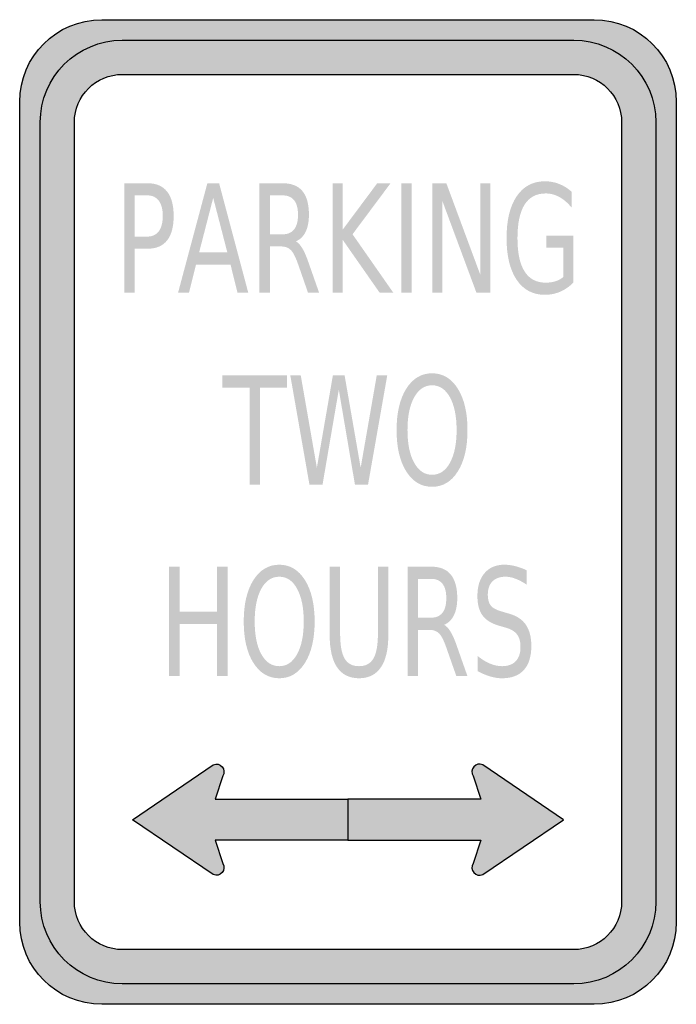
# Model space of a CAD drawing. Header units: inches. Extents: x -0.5 to 0.5, y -0.75 to 0.75.
import ezdxf

# ---------------------------------------------------------------- set-up
doc = ezdxf.new("R2010")
doc.units = ezdxf.units.IN
doc.header["$MEASUREMENT"] = 0

msp = doc.modelspace()

# ---------------------------------------------------------------- hatches: boundary and pattern name
h = msp.add_hatch(color=7)
edge = h.paths.add_edge_path()
edge.add_spline(control_points=[(-0.5, 0.625), (-0.5, 0.694), (-0.444, 0.75), (-0.375, 0.75)], knot_values=[0, 0, 0, 0, 1, 1, 1, 1], degree=3, periodic=0)
edge.add_line((-0.375, 0.75), (0.375, 0.75))
edge.add_spline(control_points=[(0.375, 0.75), (0.444, 0.75), (0.5, 0.694), (0.5, 0.625)], knot_values=[0, 0, 0, 0, 1, 1, 1, 1], degree=3, periodic=0)
edge.add_line((0.5, 0.625), (0.5, -0.625))
edge.add_spline(control_points=[(0.5, -0.625), (0.5, -0.694), (0.444, -0.75), (0.375, -0.75)], knot_values=[0, 0, 0, 0, 1, 1, 1, 1], degree=3, periodic=0)
edge.add_line((0.375, -0.75), (-0.375, -0.75))
edge.add_spline(control_points=[(-0.375, -0.75), (-0.444, -0.75), (-0.5, -0.694), (-0.5, -0.625)], knot_values=[0, 0, 0, 0, 1, 1, 1, 1], degree=3, periodic=0)
edge.add_line((-0.5, -0.625), (-0.5, 0.625))
edge = h.paths.add_edge_path(flags=0)
edge.add_spline(control_points=[(0.3438, 0.6667), (0.384, 0.6667), (0.4167, 0.634), (0.4167, 0.5937)], knot_values=[0, 0, 0, 0, 1, 1, 1, 1], degree=3, periodic=0)
edge.add_line((0.4167, 0.5937), (0.4167, -0.5938))
edge.add_spline(control_points=[(0.4167, -0.5938), (0.4167, -0.634), (0.384, -0.6667), (0.3438, -0.6667)], knot_values=[0, 0, 0, 0, 1, 1, 1, 1], degree=3, periodic=0)
edge.add_line((0.3438, -0.6667), (-0.3437, -0.6667))
edge.add_spline(control_points=[(-0.3437, -0.6667), (-0.384, -0.6667), (-0.4167, -0.634), (-0.4167, -0.5938)], knot_values=[0, 0, 0, 0, 1, 1, 1, 1], degree=3, periodic=0)
edge.add_line((-0.4167, -0.5938), (-0.4167, 0.5937))
edge.add_spline(control_points=[(-0.4167, 0.5937), (-0.4167, 0.634), (-0.384, 0.6667), (-0.3437, 0.6667)], knot_values=[0, 0, 0, 0, 1, 1, 1, 1], degree=3, periodic=0)
edge.add_line((-0.3437, 0.6667), (0.3438, 0.6667))
h = msp.add_hatch(color=7)
edge = h.paths.add_edge_path()
edge.add_spline(control_points=[(-0.3437, 0.7187), (-0.4128, 0.7187), (-0.4687, 0.6628), (-0.4687, 0.5937)], knot_values=[0, 0, 0, 0, 1, 1, 1, 1], degree=3, periodic=0)
edge.add_line((-0.4687, 0.5937), (-0.4687, -0.5938))
edge.add_spline(control_points=[(-0.4687, -0.5938), (-0.4687, -0.6628), (-0.4128, -0.7188), (-0.3437, -0.7188)], knot_values=[0, 0, 0, 0, 1, 1, 1, 1], degree=3, periodic=0)
edge.add_line((-0.3437, -0.7188), (0.3438, -0.7188))
edge.add_spline(control_points=[(0.3438, -0.7188), (0.4128, -0.7188), (0.4688, -0.6628), (0.4688, -0.5938)], knot_values=[0, 0, 0, 0, 1, 1, 1, 1], degree=3, periodic=0)
edge.add_line((0.4688, -0.5938), (0.4688, 0.5937))
edge.add_spline(control_points=[(0.4688, 0.5937), (0.4688, 0.6628), (0.4128, 0.7187), (0.3438, 0.7187)], knot_values=[0, 0, 0, 0, 1, 1, 1, 1], degree=3, periodic=0)
edge.add_line((0.3438, 0.7187), (-0.3437, 0.7187))
edge = h.paths.add_edge_path(flags=0)
edge.add_spline(control_points=[(-0.3437, 0.6667), (-0.3631, 0.6667), (-0.3816, 0.659), (-0.3953, 0.6453), (-0.409, 0.6316), (-0.4167, 0.6131), (-0.4167, 0.5937)], knot_values=[0, 0, 0, 0, 1, 1, 1, 2, 2, 2, 2], degree=3, periodic=0)
edge.add_line((-0.4167, 0.5937), (-0.4167, -0.5938))
edge.add_spline(control_points=[(-0.4167, -0.5938), (-0.4167, -0.634), (-0.384, -0.6667), (-0.3437, -0.6667)], knot_values=[0, 0, 0, 0, 1, 1, 1, 1], degree=3, periodic=0)
edge.add_line((-0.3437, -0.6667), (0.3438, -0.6667))
edge.add_spline(control_points=[(0.3438, -0.6667), (0.384, -0.6667), (0.4167, -0.634), (0.4167, -0.5938)], knot_values=[0, 0, 0, 0, 1, 1, 1, 1], degree=3, periodic=0)
edge.add_line((0.4167, -0.5938), (0.4167, 0.5937))
edge.add_spline(control_points=[(0.4167, 0.5937), (0.4167, 0.634), (0.384, 0.6667), (0.3438, 0.6667)], knot_values=[0, 0, 0, 0, 1, 1, 1, 1], degree=3, periodic=0)
edge.add_line((0.3438, 0.6667), (-0.3437, 0.6667))
h = msp.add_hatch(color=7)
edge = h.paths.add_edge_path()
edge.add_line((-0.3408, 0.5008), (-0.3052, 0.5008))
edge.add_spline(control_points=[(-0.3052, 0.5008), (-0.2921, 0.5008), (-0.2822, 0.4966), (-0.2755, 0.4881), (-0.2688, 0.4797), (-0.2655, 0.4673), (-0.2655, 0.451), (-0.2655, 0.4346), (-0.2688, 0.4221), (-0.2755, 0.4137), (-0.2822, 0.4053), (-0.2921, 0.4011), (-0.3052, 0.4011)], knot_values=[0, 0, 0, 0, 1, 1, 1, 2, 2, 2, 3, 3, 3, 4, 4, 4, 4], degree=3, periodic=0)
edge.add_line((-0.3052, 0.4011), (-0.325, 0.4011))
edge.add_line((-0.325, 0.4011), (-0.325, 0.3341))
edge.add_line((-0.325, 0.3341), (-0.3408, 0.3341))
edge.add_line((-0.3408, 0.3341), (-0.3408, 0.5008))
edge = h.paths.add_edge_path(flags=0)
edge.add_line((-0.325, 0.4823), (-0.325, 0.4196))
edge.add_line((-0.325, 0.4196), (-0.3052, 0.4196))
edge.add_spline(control_points=[(-0.3052, 0.4196), (-0.2978, 0.4196), (-0.2922, 0.4224), (-0.2881, 0.4278), (-0.2841, 0.4332), (-0.2821, 0.441), (-0.2821, 0.451), (-0.2821, 0.461), (-0.2841, 0.4687), (-0.2881, 0.4741), (-0.2922, 0.4796), (-0.2978, 0.4823), (-0.3052, 0.4823)], knot_values=[0, 0, 0, 0, 1, 1, 1, 2, 2, 2, 3, 3, 3, 4, 4, 4, 4], degree=3, periodic=0)
edge.add_line((-0.3052, 0.4823), (-0.325, 0.4823))
h = msp.add_hatch(color=7)
h.paths.add_polyline_path([(-0.2142, 0.5008), (-0.1963, 0.5008), (-0.1519, 0.3341), (-0.1683, 0.3341), (-0.1789, 0.3769), (-0.2315, 0.3769), (-0.2421, 0.3341), (-0.2588, 0.3341), (-0.2142, 0.5008)])
h.paths.add_polyline_path([(-0.2053, 0.4786), (-0.2267, 0.3956), (-0.1838, 0.3956), (-0.2053, 0.4786)], flags=0)
h = msp.add_hatch(color=7)
edge = h.paths.add_edge_path()
edge.add_spline(control_points=[(-0.0795, 0.4123), (-0.0761, 0.4106), (-0.0728, 0.4071), (-0.0696, 0.4018), (-0.0664, 0.3964), (-0.0632, 0.3891), (-0.06, 0.3797)], knot_values=[0, 0, 0, 0, 1, 1, 1, 2, 2, 2, 2], degree=3, periodic=0)
edge.add_line((-0.06, 0.3797), (-0.044, 0.3341))
edge.add_line((-0.044, 0.3341), (-0.0609, 0.3341))
edge.add_line((-0.0609, 0.3341), (-0.0758, 0.3769))
edge.add_spline(control_points=[(-0.0758, 0.3769), (-0.0797, 0.3881), (-0.0834, 0.3955), (-0.0871, 0.3991), (-0.0907, 0.4027), (-0.0956, 0.4046), (-0.1019, 0.4046)], knot_values=[0, 0, 0, 0, 1, 1, 1, 2, 2, 2, 2], degree=3, periodic=0)
edge.add_line((-0.1019, 0.4046), (-0.119, 0.4046))
edge.add_line((-0.119, 0.4046), (-0.119, 0.3341))
edge.add_line((-0.119, 0.3341), (-0.1348, 0.3341))
edge.add_line((-0.1348, 0.3341), (-0.1348, 0.5008))
edge.add_line((-0.1348, 0.5008), (-0.0992, 0.5008))
edge.add_spline(control_points=[(-0.0992, 0.5008), (-0.0859, 0.5008), (-0.0759, 0.4968), (-0.0694, 0.4889), (-0.0628, 0.4809), (-0.0595, 0.4689), (-0.0595, 0.4528), (-0.0595, 0.4423), (-0.0612, 0.4336), (-0.0646, 0.4267), (-0.068, 0.4198), (-0.073, 0.415), (-0.0795, 0.4123)], knot_values=[0, 0, 0, 0, 1, 1, 1, 2, 2, 2, 3, 3, 3, 4, 4, 4, 4], degree=3, periodic=0)
edge = h.paths.add_edge_path(flags=0)
edge.add_line((-0.119, 0.4823), (-0.119, 0.4231))
edge.add_line((-0.119, 0.4231), (-0.0992, 0.4231))
edge.add_spline(control_points=[(-0.0992, 0.4231), (-0.0916, 0.4231), (-0.0859, 0.4256), (-0.082, 0.4306), (-0.0781, 0.4357), (-0.0761, 0.443), (-0.0761, 0.4528), (-0.0761, 0.4625), (-0.0781, 0.4699), (-0.082, 0.4748), (-0.0859, 0.4798), (-0.0916, 0.4823), (-0.0992, 0.4823)], knot_values=[0, 0, 0, 0, 1, 1, 1, 2, 2, 2, 3, 3, 3, 4, 4, 4, 4], degree=3, periodic=0)
edge.add_line((-0.0992, 0.4823), (-0.119, 0.4823))
for points in [[(-0.0236, 0.5008), (-0.0079, 0.5008), (-0.0079, 0.4304), (0.0445, 0.5008), (0.0648, 0.5008), (0.0069, 0.4231), (0.069, 0.3341), (0.0482, 0.3341), (-0.0079, 0.4144), (-0.0079, 0.3341), (-0.0236, 0.3341), (-0.0236, 0.5008)], [(0.0813, 0.5008), (0.0971, 0.5008), (0.0971, 0.3341), (0.0813, 0.3341), (0.0813, 0.5008)], [(0.1285, 0.5008), (0.1498, 0.5008), (0.2015, 0.3614), (0.2015, 0.5008), (0.2168, 0.5008), (0.2168, 0.3341), (0.1956, 0.3341), (0.1438, 0.4736), (0.1438, 0.3341), (0.1285, 0.3341), (0.1285, 0.5008)], [(-0.1914, 0.2083), (-0.0928, 0.2083), (-0.0928, 0.1893), (-0.1342, 0.1893), (-0.1342, 0.0416), (-0.15, 0.0416), (-0.15, 0.1893), (-0.1914, 0.1893), (-0.1914, 0.2083)], [(-0.0879, 0.2083), (-0.072, 0.2083), (-0.0474, 0.0674), (-0.023, 0.2083), (-0.0052, 0.2083), (0.0193, 0.0674), (0.0438, 0.2083), (0.0598, 0.2083), (0.0305, 0.0416), (0.0106, 0.0416), (-0.014, 0.1863), (-0.0388, 0.0416), (-0.0587, 0.0416), (-0.0879, 0.2083)], [(-0.2724, -0.0833), (-0.2566, -0.0833), (-0.2566, -0.1517), (-0.1993, -0.1517), (-0.1993, -0.0833), (-0.1835, -0.0833), (-0.1835, -0.25), (-0.1993, -0.25), (-0.1993, -0.1706), (-0.2566, -0.1706), (-0.2566, -0.25), (-0.2724, -0.25), (-0.2724, -0.0833)]]:
    msp.add_hatch(color=7).paths.add_polyline_path(points)
h = msp.add_hatch(color=7)
edge = h.paths.add_edge_path()
edge.add_line((0.3278, 0.3579), (0.3278, 0.4027))
edge.add_line((0.3278, 0.4027), (0.302, 0.4027))
edge.add_line((0.302, 0.4027), (0.302, 0.4212))
edge.add_line((0.302, 0.4212), (0.3434, 0.4212))
edge.add_line((0.3434, 0.4212), (0.3434, 0.3496))
edge.add_spline(control_points=[(0.3434, 0.3496), (0.3373, 0.3435), (0.3306, 0.3388), (0.3232, 0.3356), (0.3159, 0.3325), (0.3081, 0.3309), (0.2997, 0.3309), (0.2815, 0.3309), (0.2672, 0.3385), (0.2569, 0.3537), (0.2466, 0.3689), (0.2415, 0.3901), (0.2415, 0.4173), (0.2415, 0.4445), (0.2466, 0.4658), (0.2569, 0.481), (0.2672, 0.4962), (0.2815, 0.5038), (0.2997, 0.5038), (0.3073, 0.5038), (0.3146, 0.5025), (0.3214, 0.4998), (0.3283, 0.4971), (0.3346, 0.4932), (0.3404, 0.488)], knot_values=[0, 0, 0, 0, 1, 1, 1, 2, 2, 2, 3, 3, 3, 4, 4, 4, 5, 5, 5, 6, 6, 6, 7, 7, 7, 8, 8, 8, 8], degree=3, periodic=0)
edge.add_line((0.3404, 0.488), (0.3404, 0.464))
edge.add_spline(control_points=[(0.3404, 0.464), (0.3345, 0.471), (0.3283, 0.4764), (0.3218, 0.4799), (0.3152, 0.4835), (0.3083, 0.4853), (0.301, 0.4853), (0.2868, 0.4853), (0.2761, 0.4796), (0.2689, 0.4682), (0.2617, 0.4568), (0.2581, 0.4398), (0.2581, 0.4173), (0.2581, 0.3948), (0.2617, 0.3779), (0.2689, 0.3665), (0.2761, 0.3551), (0.2868, 0.3494), (0.301, 0.3494), (0.3066, 0.3494), (0.3116, 0.3501), (0.316, 0.3515), (0.3203, 0.3529), (0.3243, 0.355), (0.3278, 0.3579)], knot_values=[0, 0, 0, 0, 1, 1, 1, 2, 2, 2, 3, 3, 3, 4, 4, 4, 5, 5, 5, 6, 6, 6, 7, 7, 7, 8, 8, 8, 8], degree=3, periodic=0)
h = msp.add_hatch(color=7)
edge = h.paths.add_edge_path()
edge.add_spline(control_points=[(0.1281, 0.2113), (0.1444, 0.2113), (0.1575, 0.2035), (0.1673, 0.1878), (0.1771, 0.1721), (0.182, 0.1511), (0.182, 0.1248), (0.182, 0.0985), (0.1771, 0.0775), (0.1673, 0.0619), (0.1575, 0.0462), (0.1444, 0.0384), (0.1281, 0.0384), (0.1117, 0.0384), (0.0986, 0.0462), (0.0887, 0.0618), (0.0789, 0.0774), (0.074, 0.0984), (0.074, 0.1248), (0.074, 0.1511), (0.0789, 0.1721), (0.0887, 0.1878), (0.0986, 0.2035), (0.1117, 0.2113), (0.1281, 0.2113)], knot_values=[0, 0, 0, 0, 1, 1, 1, 2, 2, 2, 3, 3, 3, 4, 4, 4, 5, 5, 5, 6, 6, 6, 7, 7, 7, 8, 8, 8, 8], degree=3, periodic=0)
edge = h.paths.add_edge_path(flags=0)
edge.add_spline(control_points=[(0.1281, 0.193), (0.1166, 0.193), (0.1075, 0.1869), (0.1008, 0.1747), (0.094, 0.1625), (0.0906, 0.1458), (0.0906, 0.1248), (0.0906, 0.1038), (0.094, 0.0872), (0.1008, 0.075), (0.1075, 0.0628), (0.1166, 0.0567), (0.1281, 0.0567), (0.1395, 0.0567), (0.1486, 0.0628), (0.1553, 0.075), (0.162, 0.0872), (0.1654, 0.1038), (0.1654, 0.1248), (0.1654, 0.1458), (0.162, 0.1625), (0.1553, 0.1747), (0.1486, 0.1869), (0.1395, 0.193), (0.1281, 0.193)], knot_values=[0, 0, 0, 0, 1, 1, 1, 2, 2, 2, 3, 3, 3, 4, 4, 4, 5, 5, 5, 6, 6, 6, 7, 7, 7, 8, 8, 8, 8], degree=3, periodic=0)
h = msp.add_hatch(color=7)
edge = h.paths.add_edge_path()
edge.add_spline(control_points=[(-0.1047, -0.0803), (-0.0884, -0.0803), (-0.0753, -0.0882), (-0.0655, -0.1038), (-0.0557, -0.1195), (-0.0508, -0.1405), (-0.0508, -0.1668), (-0.0508, -0.1931), (-0.0557, -0.2141), (-0.0655, -0.2298), (-0.0753, -0.2454), (-0.0884, -0.2533), (-0.1047, -0.2533), (-0.1211, -0.2533), (-0.1342, -0.2454), (-0.1441, -0.2298), (-0.1539, -0.2142), (-0.1588, -0.1932), (-0.1588, -0.1668), (-0.1588, -0.1405), (-0.1539, -0.1195), (-0.1441, -0.1038), (-0.1342, -0.0882), (-0.1211, -0.0803), (-0.1047, -0.0803)], knot_values=[0, 0, 0, 0, 1, 1, 1, 2, 2, 2, 3, 3, 3, 4, 4, 4, 5, 5, 5, 6, 6, 6, 7, 7, 7, 8, 8, 8, 8], degree=3, periodic=0)
edge = h.paths.add_edge_path(flags=0)
edge.add_spline(control_points=[(-0.1047, -0.0986), (-0.1162, -0.0986), (-0.1253, -0.1047), (-0.132, -0.1169), (-0.1388, -0.1292), (-0.1421, -0.1458), (-0.1421, -0.1668), (-0.1421, -0.1878), (-0.1388, -0.2044), (-0.132, -0.2166), (-0.1253, -0.2288), (-0.1162, -0.2349), (-0.1047, -0.2349), (-0.0932, -0.2349), (-0.0842, -0.2288), (-0.0775, -0.2166), (-0.0708, -0.2044), (-0.0674, -0.1878), (-0.0674, -0.1668), (-0.0674, -0.1458), (-0.0708, -0.1292), (-0.0775, -0.1169), (-0.0842, -0.1047), (-0.0932, -0.0986), (-0.1047, -0.0986)], knot_values=[0, 0, 0, 0, 1, 1, 1, 2, 2, 2, 3, 3, 3, 4, 4, 4, 5, 5, 5, 6, 6, 6, 7, 7, 7, 8, 8, 8, 8], degree=3, periodic=0)
h = msp.add_hatch(color=7)
edge = h.paths.add_edge_path()
edge.add_line((-0.0279, -0.0833), (-0.012, -0.0833))
edge.add_line((-0.012, -0.0833), (-0.012, -0.1846))
edge.add_spline(control_points=[(-0.012, -0.1846), (-0.012, -0.2025), (-0.0098, -0.2153), (-0.0052, -0.2232), (-0.0007, -0.231), (0.0066, -0.2349), (0.0168, -0.2349), (0.0269, -0.2349), (0.0342, -0.231), (0.0388, -0.2232), (0.0433, -0.2153), (0.0456, -0.2025), (0.0456, -0.1846)], knot_values=[0, 0, 0, 0, 1, 1, 1, 2, 2, 2, 3, 3, 3, 4, 4, 4, 4], degree=3, periodic=0)
edge.add_line((0.0456, -0.1846), (0.0456, -0.0833))
edge.add_line((0.0456, -0.0833), (0.0614, -0.0833))
edge.add_line((0.0614, -0.0833), (0.0614, -0.1874))
edge.add_spline(control_points=[(0.0614, -0.1874), (0.0614, -0.2091), (0.0577, -0.2255), (0.0501, -0.2366), (0.0426, -0.2477), (0.0315, -0.2533), (0.0168, -0.2533), (0.0021, -0.2533), (-0.0091, -0.2477), (-0.0166, -0.2366), (-0.0241, -0.2255), (-0.0279, -0.2091), (-0.0279, -0.1874)], knot_values=[0, 0, 0, 0, 1, 1, 1, 2, 2, 2, 3, 3, 3, 4, 4, 4, 4], degree=3, periodic=0)
edge.add_line((-0.0279, -0.1874), (-0.0279, -0.0833))
h = msp.add_hatch(color=7)
edge = h.paths.add_edge_path()
edge.add_spline(control_points=[(0.1464, -0.1719), (0.1497, -0.1735), (0.153, -0.177), (0.1562, -0.1824), (0.1595, -0.1877), (0.1627, -0.1951), (0.1659, -0.2045)], knot_values=[0, 0, 0, 0, 1, 1, 1, 2, 2, 2, 2], degree=3, periodic=0)
edge.add_line((0.1659, -0.2045), (0.1819, -0.25))
edge.add_line((0.1819, -0.25), (0.165, -0.25))
edge.add_line((0.165, -0.25), (0.15, -0.2073))
edge.add_spline(control_points=[(0.15, -0.2073), (0.1462, -0.1961), (0.1424, -0.1887), (0.1388, -0.185), (0.1352, -0.1814), (0.1303, -0.1796), (0.124, -0.1796)], knot_values=[0, 0, 0, 0, 1, 1, 1, 2, 2, 2, 2], degree=3, periodic=0)
edge.add_line((0.124, -0.1796), (0.1068, -0.1796))
edge.add_line((0.1068, -0.1796), (0.1068, -0.25))
edge.add_line((0.1068, -0.25), (0.091, -0.25))
edge.add_line((0.091, -0.25), (0.091, -0.0833))
edge.add_line((0.091, -0.0833), (0.1267, -0.0833))
edge.add_spline(control_points=[(0.1267, -0.0833), (0.14, -0.0833), (0.15, -0.0873), (0.1565, -0.0953), (0.1631, -0.1033), (0.1664, -0.1153), (0.1664, -0.1313), (0.1664, -0.1418), (0.1647, -0.1505), (0.1612, -0.1575), (0.1578, -0.1644), (0.1529, -0.1692), (0.1464, -0.1719)], knot_values=[0, 0, 0, 0, 1, 1, 1, 2, 2, 2, 3, 3, 3, 4, 4, 4, 4], degree=3, periodic=0)
edge = h.paths.add_edge_path(flags=0)
edge.add_line((0.1068, -0.1019), (0.1068, -0.161))
edge.add_line((0.1068, -0.161), (0.1267, -0.161))
edge.add_spline(control_points=[(0.1267, -0.161), (0.1343, -0.161), (0.14, -0.1585), (0.1439, -0.1535), (0.1478, -0.1485), (0.1497, -0.1411), (0.1497, -0.1313), (0.1497, -0.1216), (0.1478, -0.1142), (0.1439, -0.1093), (0.14, -0.1044), (0.1343, -0.1019), (0.1267, -0.1019)], knot_values=[0, 0, 0, 0, 1, 1, 1, 2, 2, 2, 3, 3, 3, 4, 4, 4, 4], degree=3, periodic=0)
edge.add_line((0.1267, -0.1019), (0.1068, -0.1019))
h = msp.add_hatch(color=7)
edge = h.paths.add_edge_path()
edge.add_line((0.2722, -0.0888), (0.2722, -0.1108))
edge.add_spline(control_points=[(0.2722, -0.1108), (0.2662, -0.1067), (0.2605, -0.1037), (0.2552, -0.1017), (0.2499, -0.0996), (0.2448, -0.0986), (0.2398, -0.0986), (0.2312, -0.0986), (0.2246, -0.101), (0.2199, -0.1058), (0.2153, -0.1105), (0.2129, -0.1173), (0.2129, -0.1261), (0.2129, -0.1335), (0.2145, -0.139), (0.2176, -0.1428), (0.2207, -0.1465), (0.2266, -0.1496), (0.2352, -0.1519)], knot_values=[0, 0, 0, 0, 1, 1, 1, 2, 2, 2, 3, 3, 3, 4, 4, 4, 5, 5, 5, 6, 6, 6, 6], degree=3, periodic=0)
edge.add_line((0.2352, -0.1519), (0.2447, -0.1547))
edge.add_spline(control_points=[(0.2447, -0.1547), (0.2565, -0.1579), (0.2652, -0.1635), (0.2708, -0.1716), (0.2764, -0.1797), (0.2792, -0.1905), (0.2792, -0.204), (0.2792, -0.2202), (0.2754, -0.2324), (0.2678, -0.2407), (0.2603, -0.2491), (0.2491, -0.2533), (0.2345, -0.2533), (0.229, -0.2533), (0.2231, -0.2524), (0.2169, -0.2506), (0.2107, -0.2488), (0.2042, -0.2461), (0.1975, -0.2426)], knot_values=[0, 0, 0, 0, 1, 1, 1, 2, 2, 2, 3, 3, 3, 4, 4, 4, 5, 5, 5, 6, 6, 6, 6], degree=3, periodic=0)
edge.add_line((0.1975, -0.2426), (0.1975, -0.2194))
edge.add_spline(control_points=[(0.1975, -0.2194), (0.204, -0.2246), (0.2102, -0.2284), (0.2164, -0.231), (0.2225, -0.2336), (0.2286, -0.2349), (0.2345, -0.2349), (0.2435, -0.2349), (0.2505, -0.2324), (0.2554, -0.2274), (0.2603, -0.2223), (0.2627, -0.2151), (0.2627, -0.2057), (0.2627, -0.1975), (0.261, -0.1911), (0.2574, -0.1865), (0.2539, -0.1819), (0.2482, -0.1784), (0.2401, -0.1761)], knot_values=[0, 0, 0, 0, 1, 1, 1, 2, 2, 2, 3, 3, 3, 4, 4, 4, 5, 5, 5, 6, 6, 6, 6], degree=3, periodic=0)
edge.add_line((0.2401, -0.1761), (0.2305, -0.1734))
edge.add_spline(control_points=[(0.2305, -0.1734), (0.2187, -0.1701), (0.2102, -0.1648), (0.205, -0.1577), (0.1997, -0.1505), (0.1971, -0.1406), (0.1971, -0.1279), (0.1971, -0.1132), (0.2007, -0.1015), (0.208, -0.0931), (0.2152, -0.0846), (0.2253, -0.0803), (0.238, -0.0803), (0.2435, -0.0803), (0.2491, -0.081), (0.2547, -0.0825), (0.2604, -0.0839), (0.2662, -0.086), (0.2722, -0.0888)], knot_values=[0, 0, 0, 0, 1, 1, 1, 2, 2, 2, 3, 3, 3, 4, 4, 4, 5, 5, 5, 6, 6, 6, 6], degree=3, periodic=0)
h = msp.add_hatch(color=7)
edge = h.paths.add_edge_path()
edge.add_line((-0.3281, -0.4688), (-0.2051, -0.3851))
edge.add_spline(control_points=[(-0.2051, -0.3851), (-0.2004, -0.383), (-0.1949, -0.3843), (-0.1916, -0.3882), (-0.1883, -0.3922), (-0.1879, -0.3978), (-0.1906, -0.4021)], knot_values=[0, 0, 0, 0, 1, 1, 1, 2, 2, 2, 2], degree=3, periodic=0)
edge.add_line((-0.1906, -0.4021), (-0.2025, -0.4375))
edge.add_line((-0.2025, -0.4375), (0, -0.4375))
edge.add_line((0, -0.4375), (0, -0.5))
edge.add_line((0, -0.5), (-0.2025, -0.5))
edge.add_line((-0.2025, -0.5), (-0.1906, -0.5354))
edge.add_spline(control_points=[(-0.1906, -0.5354), (-0.1879, -0.5397), (-0.1883, -0.5454), (-0.1916, -0.5493), (-0.1949, -0.5532), (-0.2004, -0.5545), (-0.2051, -0.5525)], knot_values=[0, 0, 0, 0, 1, 1, 1, 2, 2, 2, 2], degree=3, periodic=0)
edge.add_line((-0.2051, -0.5525), (-0.3281, -0.4688))
h = msp.add_hatch(color=7)
edge = h.paths.add_edge_path()
edge.add_line((0.3281, -0.4688), (0.2051, -0.3851))
edge.add_spline(control_points=[(0.2051, -0.3851), (0.2004, -0.383), (0.1949, -0.3843), (0.1916, -0.3882), (0.1883, -0.3922), (0.1879, -0.3978), (0.1906, -0.4021)], knot_values=[0, 0, 0, 0, 1, 1, 1, 2, 2, 2, 2], degree=3, periodic=0)
edge.add_line((0.1906, -0.4021), (0.2025, -0.4375))
edge.add_line((0.2025, -0.4375), (0, -0.4375))
edge.add_line((0, -0.4375), (0, -0.5))
edge.add_line((0, -0.5), (0.2025, -0.5))
edge.add_line((0.2025, -0.5), (0.1906, -0.5354))
edge.add_spline(control_points=[(0.1906, -0.5354), (0.1879, -0.5397), (0.1883, -0.5454), (0.1916, -0.5493), (0.1949, -0.5532), (0.2004, -0.5545), (0.2051, -0.5525)], knot_values=[0, 0, 0, 0, 1, 1, 1, 2, 2, 2, 2], degree=3, periodic=0)
edge.add_line((0.2051, -0.5525), (0.3281, -0.4688))

# ---------------------------------------------------------------- linework, layer by layer
at = {"color": 7}
for points in [[(-0.375, 0.75), (0.375, 0.75)], [(-0.3437, 0.7187), (0.3438, 0.7187)], [(-0.3437, 0.6667), (0.3438, 0.6667)], [(-0.5, -0.625), (-0.5, 0.625)], [(0.5, 0.625), (0.5, -0.625)], [(-0.4687, -0.5938), (-0.4687, 0.5937)], [(-0.4167, -0.5938), (-0.4167, 0.5937)], [(0.4167, 0.5937), (0.4167, -0.5938)], [(0.4688, 0.5937), (0.4688, -0.5938)], [(-0.3281, -0.4688), (-0.2051, -0.3851)], [(0.3281, -0.4688), (0.2051, -0.3851)], [(-0.1906, -0.4021), (-0.2025, -0.4375), (0, -0.4375), (0, -0.5), (-0.2025, -0.5), (-0.1906, -0.5354)], [(0.1906, -0.4021), (0.2025, -0.4375), (0, -0.4375), (0, -0.5), (0.2025, -0.5), (0.1906, -0.5354)], [(-0.2051, -0.5525), (-0.3281, -0.4688)], [(0.2051, -0.5525), (0.3281, -0.4688)], [(0.3438, -0.6667), (-0.3437, -0.6667)], [(0.3438, -0.7188), (-0.3437, -0.7188)], [(0.375, -0.75), (-0.375, -0.75)]]:
    msp.add_lwpolyline(points, dxfattribs=at)
for points in [[(-0.5, 0.625), (-0.5, 0.694), (-0.444, 0.75), (-0.375, 0.75)], [(0.375, 0.75), (0.444, 0.75), (0.5, 0.694), (0.5, 0.625)], [(-0.4687, 0.5937), (-0.4687, 0.6628), (-0.4128, 0.7187), (-0.3437, 0.7187)], [(0.3438, 0.7187), (0.4128, 0.7187), (0.4688, 0.6628), (0.4688, 0.5937)], [(-0.4167, 0.5937), (-0.4167, 0.634), (-0.384, 0.6667), (-0.3437, 0.6667)], [(0.3438, 0.6667), (0.384, 0.6667), (0.4167, 0.634), (0.4167, 0.5937)], [(-0.3437, -0.7188), (-0.4128, -0.7188), (-0.4687, -0.6628), (-0.4687, -0.5938)], [(-0.3437, -0.6667), (-0.384, -0.6667), (-0.4167, -0.634), (-0.4167, -0.5938)], [(0.4688, -0.5938), (0.4688, -0.6628), (0.4128, -0.7188), (0.3438, -0.7188)], [(0.4167, -0.5938), (0.4167, -0.634), (0.384, -0.6667), (0.3438, -0.6667)], [(-0.375, -0.75), (-0.444, -0.75), (-0.5, -0.694), (-0.5, -0.625)], [(0.5, -0.625), (0.5, -0.694), (0.444, -0.75), (0.375, -0.75)]]:
    msp.add_open_spline(points, degree=3, dxfattribs=at)
for points in [[(-0.2051, -0.3851), (-0.2004, -0.383), (-0.1949, -0.3843), (-0.1916, -0.3882), (-0.1883, -0.3922), (-0.1879, -0.3978), (-0.1906, -0.4021)], [(0.2051, -0.3851), (0.2004, -0.383), (0.1949, -0.3843), (0.1916, -0.3882), (0.1883, -0.3922), (0.1879, -0.3978), (0.1906, -0.4021)], [(-0.1906, -0.5354), (-0.1879, -0.5397), (-0.1883, -0.5454), (-0.1916, -0.5493), (-0.1949, -0.5532), (-0.2004, -0.5545), (-0.2051, -0.5525)], [(0.1906, -0.5354), (0.1879, -0.5397), (0.1883, -0.5454), (0.1916, -0.5493), (0.1949, -0.5532), (0.2004, -0.5545), (0.2051, -0.5525)]]:
    msp.add_open_spline(points, degree=3, knots=[0, 0, 0, 0, 1, 1, 1, 2, 2, 2, 2], dxfattribs=at)

doc.saveas('drawing.dxf')
